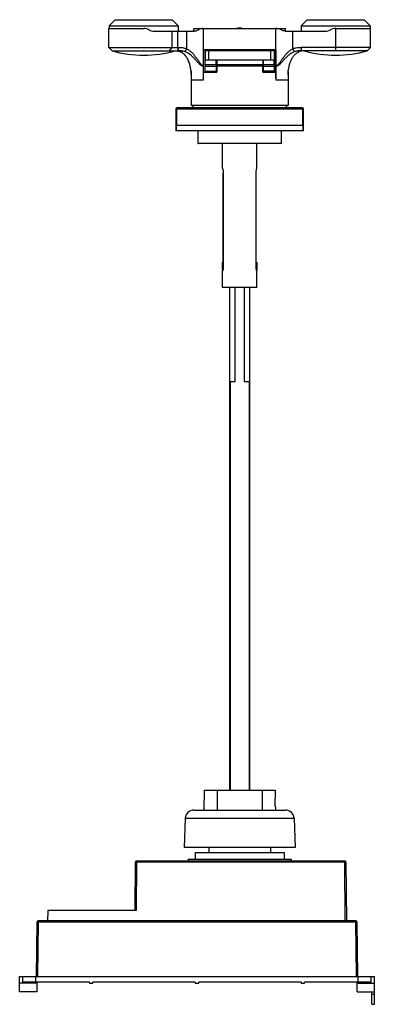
# Model space of a CAD drawing. Header units: millimetres. Extents: x 478 to 686, y 477 to 1053.
import ezdxf

# ---------------------------------------------------------------- set-up
doc = ezdxf.new("R2010")
doc.units = ezdxf.units.MM
doc.header["$LTSCALE"] = 30.734
doc.layers.get('0').update_dxf_attribs({"linetype": 'CONTINUOUS'})

msp = doc.modelspace()

# ---------------------------------------------------------------- linework, layer by layer
at = {"color": 7, "linetype": 'Continuous'}
for p, q in [((534.19, 1052.6), (530.69, 1049.1)), ((530.69, 1049.1), (530.69, 1047.4)), ((530.69, 1049.1), (571.09, 1049.1)), ((534.19, 1052.6), (567.59, 1052.6)), ((567.59, 1052.6), (571.09, 1049.1)), ((571.09, 1049.1), (571.09, 1045.9)), ((646.64, 1052.6), (643.14, 1049.1)), ((643.14, 1049.1), (643.14, 1045.9)), ((643.14, 1049.1), (683.54, 1049.1)), ((646.64, 1052.6), (680.04, 1052.6)), ((680.04, 1052.6), (683.54, 1049.1)), ((683.54, 1049.1), (683.54, 1047.4)), ((530.39, 1036.4), (530.39, 1047.4)), ((530.39, 1047.4), (550.93, 1047.4)), ((557.23, 1045.9), (579.68, 1045.9)), ((580.21, 1045.94), (580.21, 1047.4)), ((580.21, 1047.4), (585.98, 1047.4)), ((585.99, 1025.98), (585.98, 1047.4)), ((585.98, 1047.4), (634.01, 1047.4)), ((605.85, 1047.4), (605.85, 1047.9)), ((605.85, 1047.9), (608.27, 1047.9)), ((605.87, 1047.9), (605.87, 1047.4)), ((608.27, 1047.4), (608.27, 1047.9)), ((628.33, 1025.98), (628.34, 1047.4)), ((634.01, 1045.95), (634.01, 1047.4)), ((634.63, 1045.9), (657.09, 1045.9)), ((663.39, 1047.4), (683.84, 1047.4)), ((683.84, 1036.4), (683.84, 1047.4)), ((532.39, 1034.4), (530.39, 1036.4)), ((530.39, 1036.4), (571.11, 1036.4)), ((532.39, 1034.4), (571.11, 1034.4)), ((575.22, 1033.81), (575.96, 1035.64)), ((628.34, 1034.9), (585.98, 1034.9)), ((586.7, 1034.9), (586.7, 1022)), ((586.83, 1022.45), (586.83, 1034.5)), ((586.83, 1034.5), (627.42, 1034.5)), ((587.35, 1034.9), (587.35, 1034.5)), ((626.79, 1034.5), (626.79, 1034.9)), ((627.42, 1034.5), (627.42, 1028.85)), ((627.45, 1034.9), (627.45, 1022)), ((628.25, 1034.9), (628.25, 1022)), ((628.28, 1022), (628.28, 1034.9)), ((628.3, 1034.9), (628.3, 1022)), ((638.34, 1035.64), (639.07, 1033.81)), ((641.71, 1033.74), (641.71, 1033.74)), ((681.84, 1034.4), (643.18, 1034.4)), ((683.84, 1036.4), (643.19, 1036.4)), ((681.84, 1034.4), (683.84, 1036.4)), ((585.98, 1025.47), (585.99, 1025.98)), ((586.91, 1026.1), (586.91, 1028.85)), ((627.42, 1028.85), (586.91, 1028.85)), ((593.35, 1026.1), (586.91, 1026.1)), ((586.91, 1025.5), (586.91, 1026.1)), ((586.91, 1022.45), (586.91, 1025.5)), ((586.91, 1025.5), (593.35, 1025.5)), ((593.35, 1026.1), (593.35, 1028.85)), ((593.35, 1026.1), (593.35, 1025.5)), ((593.35, 1025.5), (593.35, 1022.45)), ((593.62, 1028.85), (593.62, 1022)), ((593.72, 1028.85), (593.72, 1026.1)), ((620.62, 1026.1), (593.72, 1026.1)), ((593.72, 1025.4), (593.72, 1026.1)), ((593.72, 1025.4), (593.72, 1022)), ((620.62, 1025.4), (593.72, 1025.4)), ((620.62, 1028.85), (620.62, 1026.1)), ((620.62, 1026.1), (620.62, 1025.4)), ((620.62, 1022), (620.62, 1025.4)), ((620.9, 1022.45), (620.9, 1028.85)), ((621, 1026.1), (621, 1028.85)), ((627.41, 1026.1), (621, 1026.1)), ((621, 1025.5), (621, 1026.1)), ((621, 1022.45), (621, 1025.5)), ((621, 1025.5), (627.41, 1025.5)), ((627.41, 1026.1), (627.41, 1028.85)), ((627.41, 1026.1), (627.41, 1025.5)), ((627.41, 1025.5), (627.41, 1022.45)), ((628.33, 1025.47), (628.33, 1025.98)), ((578.61, 1022.42), (578.61, 1020.57)), ((578.78, 1020.57), (578.61, 1020.57)), ((585.98, 1022), (593.72, 1022)), ((586.83, 1022.45), (593.35, 1022.45)), ((620.62, 1022), (628.33, 1022)), ((627.41, 1022.45), (620.9, 1022.45)), ((628.33, 1022), (628.33, 1018.38)), ((635.61, 1020.57), (635.46, 1020.57)), ((635.61, 1022.26), (635.61, 1020.57)), ((578.66, 1017.4), (578.66, 1002.4)), ((578.66, 1017.4), (578.66, 1017.4)), ((635.56, 1017.4), (635.56, 1002.4)), ((635.56, 1017.4), (635.56, 1017.4)), ((635.56, 1002.4), (578.66, 1002.4)), ((579.21, 1001), (580.02, 1002.4)), ((634.21, 1002.4), (635.01, 1001)), ((569.69, 1000.4), (569.69, 987.5)), ((643.94, 1001), (570.29, 1001)), ((644.54, 987.5), (644.54, 1000.4)), ((569.69, 991), (644.54, 991)), ((644.54, 987.5), (569.69, 987.5)), ((582.66, 987.5), (582.66, 980.22)), ((631.56, 980.22), (631.56, 987.5)), ((631.56, 980.22), (582.66, 980.22)), ((582.66, 980.22), (583.08, 980.2)), ((631.15, 980.2), (583.08, 980.2)), ((597.11, 965.55), (597.11, 980.2)), ((617.11, 965.55), (617.11, 980.2)), ((631.56, 980.22), (631.15, 980.2)), ((597.11, 965.55), (597.11, 965.55)), ((597.51, 910.94), (597.51, 962.75)), ((597.52, 962.75), (597.52, 908.35)), ((616.72, 908.35), (616.72, 962.75)), ((597.11, 910.55), (597.52, 910.95)), ((617.11, 910.55), (616.72, 910.94)), ((597.11, 906.05), (597.22, 905.94)), ((597.11, 896.05), (597.11, 905.55)), ((597.11, 905.55), (597.11, 905.55)), ((617.11, 906.05), (617.01, 905.95)), ((617.11, 896.05), (617.11, 905.55)), ((617.11, 896.05), (597.11, 896.05)), ((601.15, 896.05), (601.15, 841.05)), ((604.57, 841.05), (604.57, 896.05)), ((609.69, 896.05), (609.69, 841.05)), ((613.1, 841.05), (613.1, 896.05)), ((601.15, 841.05), (601.15, 602.05)), ((601.15, 841.05), (604.57, 841.05)), ((609.69, 841.05), (613.1, 841.05)), ((613.1, 602.05), (613.1, 841.05)), ((586.32, 602.05), (586.11, 590.35)), ((586.32, 602.05), (627.91, 602.05)), ((594.04, 590.35), (594.11, 602.05)), ((620.2, 602.05), (620.27, 590.35)), ((627.91, 602.05), (628, 597.06)), ((580.21, 590.35), (634.02, 590.35)), ((628.09, 592.03), (628.11, 590.35)), ((575.21, 585.52), (574.61, 568.45)), ((639.02, 585.52), (639.61, 568.45)), ((639.61, 568.45), (574.61, 568.45)), ((581.01, 565.55), (581.01, 561.55)), ((581.02, 565.55), (633.21, 565.55)), ((589.09, 568.45), (589.06, 565.55)), ((625.14, 568.45), (625.16, 565.55)), ((633.21, 565.55), (633.21, 561.55)), ((545.91, 531.55), (546.16, 559.95)), ((668.71, 560.55), (546.76, 560.55)), ((576.94, 561.55), (637.29, 561.55)), ((576.94, 561.55), (576.94, 560.55)), ((637.29, 561.55), (637.29, 560.55)), ((669.31, 559.95), (669.61, 525.55)), ((494.67, 531.55), (494.61, 525.55)), ((546.51, 531.55), (494.67, 531.55)), ((488.11, 493.05), (488.39, 524.95)), ((675.24, 525.55), (488.99, 525.55)), ((675.84, 524.95), (676.11, 493.05)), ((478.21, 493.05), (686.01, 493.05)), ((478.21, 484.05), (478.21, 493.05)), ((480.11, 489.65), (480.11, 493.05)), ((519.11, 489.65), (480.11, 489.65)), ((482.21, 489.05), (482.21, 489.65)), ((487.61, 489.65), (487.61, 493.05)), ((488.21, 489.65), (488.21, 484.05)), ((519.11, 489.65), (519.11, 489.05)), ((581.11, 489.65), (521.11, 489.65)), ((521.11, 489.05), (521.11, 489.65)), ((581.11, 489.65), (581.11, 489.05)), ((643.11, 489.65), (583.11, 489.65)), ((583.11, 489.05), (583.11, 489.65)), ((643.11, 489.65), (643.11, 489.05)), ((684.11, 489.65), (645.11, 489.65)), ((645.11, 489.05), (645.11, 489.65)), ((676.01, 484.05), (676.01, 489.65)), ((676.61, 489.65), (676.61, 493.05)), ((682.01, 489.05), (682.01, 489.65)), ((684.11, 489.65), (684.11, 493.05)), ((686.01, 476.75), (686.01, 493.05)), ((488.21, 489.05), (478.21, 489.05)), ((488.21, 484.05), (478.21, 484.05)), ((519.11, 489.05), (521.11, 489.05)), ((581.11, 489.05), (583.11, 489.05)), ((643.11, 489.05), (645.11, 489.05)), ((676.01, 489.05), (686.01, 489.05)), ((676.01, 484.05), (686.01, 484.05)), ((684.51, 476.75), (684.51, 484.05)), ((684.51, 476.75), (686.01, 476.75))]:
    msp.add_line(p, q, dxfattribs=at)
at = {"color": 9, "linetype": 'Continuous'}
for p, q in [((567.56, 1036.4), (567.56, 1045.9)), ((570.8, 1036.4), (570.8, 1045.9)), ((575.96, 1045.9), (575.96, 1035.64)), ((638.34, 1035.64), (638.34, 1045.9)), ((663.39, 1034.4), (663.39, 1047.4)), ((565.93, 1034.4), (567.56, 1036.4)), ((570.8, 1036.4), (570.8, 1034.4)), ((571.11, 1036.4), (571.11, 1034.4)), ((572.52, 1033.74), (572.66, 1033.74)), ((586.92, 1034.5), (586.92, 1028.85)), ((588.93, 1034.5), (588.93, 1028.85)), ((625.42, 1028.85), (625.42, 1034.5)), ((641.58, 1033.74), (641.71, 1033.74)), ((643.19, 1036.4), (643.18, 1034.4)), ((578.66, 1017.4), (585.98, 1017.4)), ((585.98, 1018.2), (585.98, 1018.43)), ((585.98, 1018.2), (585.98, 1018.43)), ((628.33, 1017.91), (628.33, 1017.4)), ((628.33, 1017.4), (635.56, 1017.4)), ((569.69, 1000.4), (644.54, 1000.4)), ((570.29, 991), (570.29, 1001)), ((643.94, 1001), (643.94, 991)), ((570.19, 987.5), (570.19, 991)), ((644.04, 991), (644.04, 987.5)), ((601.65, 602.05), (601.65, 841.05)), ((612.6, 841.05), (612.6, 602.05)), ((575.21, 585.52), (639.02, 585.52)), ((546.76, 559.95), (546.51, 531.55)), ((546.76, 559.95), (546.76, 560.55)), ((668.71, 559.95), (546.76, 559.95)), ((668.71, 560.55), (668.71, 559.95)), ((669.01, 525.55), (668.71, 559.95)), ((488.99, 524.95), (488.71, 493.05)), ((488.99, 524.95), (488.99, 525.55)), ((488.99, 524.95), (675.24, 524.95)), ((675.24, 525.55), (675.24, 524.95)), ((675.51, 493.05), (675.24, 524.95)), ((686.01, 482.55), (684.51, 482.55))]:
    msp.add_line(p, q, dxfattribs=at)
at = {"color": 7, "linetype": 'Continuous'}
for centre, radius, start, end in [((550.93, 1040.4), 7, 64.24852, 90.00179), ((557.23, 1052.89), 6.99, 242.23792, 269.99661), ((579.67, 1052.91), 7.02, 270.00464, 277.17275), ((579.61, 1052.9), 7, 270.55467, 274.98661), ((585.98, 1040.38), 7.02, 89.98977, 115.70621), ((628.33, 1040.42), 6.98, 64.2128, 89.99379), ((634.63, 1052.89), 7, 262.69993, 269.99582), ((657.09, 1052.9), 7, 269.99945, 297.75124), ((663.39, 1040.4), 7, 89.99956, 115.74609), ((550.89, 1101.6), 69.7, 254.6079, 285.38738), ((569.61, 1027.2), 7.17, 78.17555, 80.60497), ((573.46, 1035.72), 2.2, 244.64211, 252.29324), ((569.79, 1027.72), 6.66, 57.65041, 63.31214), ((640.76, 1035.72), 2.2, 288.43599, 295.35789), ((663.34, 1101.6), 69.7, 254.61262, 285.3921), ((570.29, 1000.4), 0.6, 90, 180), ((643.94, 1000.4), 0.6, 0, 90), ((586.64, 908.56), 10.9, 345.99967, 346.46126), ((629.06, 908.82), 12.38, 193.15161, 193.60906), ((580.21, 585.35), 5, 90, 178), ((634.02, 585.35), 5, 2, 90), ((546.76, 559.95), 0.6, 90, 179.50001), ((668.71, 559.95), 0.6, 0.49999, 90), ((488.99, 524.95), 0.6, 90, 179.5), ((675.24, 524.95), 0.6, 0.5, 90)]:
    msp.add_arc(centre, radius, start, end, dxfattribs=at)
at = {"color": 9, "linetype": 'Continuous'}
for centre, radius, start, end in [((251.86, 1017.39), 334.12, 0.0011, 0.13937), ((653.4, 1018.15), 25.07, 179.48616, 180.55601)]:
    msp.add_arc(centre, radius, start, end, dxfattribs=at)
at = {"color": 7, "linetype": 'Continuous'}
for points, knots in [([(580.55, 1045.95), (580.76, 1045.98), (581.59, 1046.12), (582.39, 1046.41), (582.94, 1046.7)], [0, 0, 0, 0, 0.257484, 1, 1, 1, 1]), ([(633.74, 1045.95), (633.53, 1045.98), (632.71, 1046.12), (631.92, 1046.41), (631.37, 1046.7)], [0, 0, 0, 0, 0.257508, 1, 1, 1, 1]), ([(569.38, 1034.39), (569.5, 1034.39), (569.97, 1034.37), (570.43, 1034.33), (570.78, 1034.27)], [0, 0, 0, 0, 0.249052, 1, 1, 1, 1]), ([(571.08, 1034.22), (571.2, 1034.19), (571.7, 1034.08), (572.18, 1033.9), (572.52, 1033.74)], [0, 0, 0, 0, 0.245248, 1, 1, 1, 1]), ([(571.11, 1036.4), (571.52, 1036.4), (572.35, 1036.39), (573.99, 1036.26), (575.2, 1035.95), (575.96, 1035.64)], [0, 0, 0, 0, 0.250227, 0.50043, 1, 1, 1, 1]), ([(575.22, 1033.81), (574.57, 1034.06), (573.54, 1034.3), (572.15, 1034.39), (571.45, 1034.4), (571.11, 1034.4)], [0, 0, 0, 0, 0.498579, 0.749039, 1, 1, 1, 1]), ([(578.78, 1020.57), (578.72, 1021.83), (578.54, 1023.72), (577.98, 1026.2), (577.39, 1028), (576.6, 1029.73), (575.58, 1031.34), (574.3, 1032.75), (573.23, 1033.47), (572.66, 1033.74)], [0, 0, 0, 0, 0.249946, 0.374989, 0.500036, 0.625079, 0.750116, 0.875103, 1, 1, 1, 1]), ([(578.65, 1022.26), (578.54, 1023.31), (578.22, 1025.41), (577.43, 1027.94), (576.51, 1029.84), (575.66, 1031.19), (574.63, 1032.4), (573.8, 1033.06), (573.35, 1033.35)], [0, 0, 0, 0, 0.249941, 0.499802, 0.624848, 0.749908, 0.874948, 1, 1, 1, 1]), ([(585.98, 1025.47), (585.88, 1025.44), (585.66, 1025.4), (585.32, 1025.44), (584.99, 1025.55), (584.55, 1025.79), (584.03, 1026.2), (583.45, 1026.77), (582.87, 1027.4), (582.28, 1028.04), (581.69, 1028.7), (580.89, 1029.58), (579.83, 1030.67), (578, 1032.32), (576.39, 1033.36), (575.22, 1033.81)], [0, 0, 0, 0, 0.023372, 0.04723, 0.072267, 0.098707, 0.154953, 0.214382, 0.27575, 0.338384, 0.401938, 0.466229, 0.59652, 0.728907, 1, 1, 1, 1]), ([(575.96, 1035.64), (576.54, 1035.37), (577.64, 1034.7), (579.08, 1033.44), (580.36, 1032.05), (581.32, 1030.82), (582.05, 1029.82), (582.58, 1029.07), (583.1, 1028.33), (583.61, 1027.6), (584.13, 1026.91), (584.6, 1026.38), (585.01, 1026.05), (585.33, 1025.89), (585.68, 1025.85), (585.89, 1025.93), (585.98, 1025.98)], [0, 0, 0, 0, 0.134208, 0.267292, 0.399005, 0.529246, 0.593748, 0.65774, 0.72108, 0.783495, 0.844411, 0.902422, 0.929466, 0.954389, 0.977353, 1, 1, 1, 1]), ([(628.34, 1025.98), (628.43, 1025.93), (628.64, 1025.85), (628.98, 1025.89), (629.31, 1026.05), (629.72, 1026.38), (630.18, 1026.91), (630.7, 1027.6), (631.21, 1028.33), (631.73, 1029.07), (632.26, 1029.82), (632.98, 1030.82), (633.94, 1032.05), (635.22, 1033.44), (636.66, 1034.7), (637.75, 1035.37), (638.34, 1035.64)], [0, 0, 0, 0, 0.022568, 0.045449, 0.070312, 0.097319, 0.155291, 0.216195, 0.278613, 0.341964, 0.405971, 0.470492, 0.600779, 0.732551, 0.865701, 1, 1, 1, 1]), ([(639.07, 1033.81), (637.9, 1033.36), (636.3, 1032.32), (634.46, 1030.67), (633.41, 1029.58), (632.61, 1028.7), (632.02, 1028.04), (631.44, 1027.4), (630.86, 1026.77), (630.28, 1026.2), (629.76, 1025.79), (629.32, 1025.55), (628.99, 1025.44), (628.66, 1025.4), (628.44, 1025.44), (628.34, 1025.47)], [0, 0, 0, 0, 0.271296, 0.403748, 0.534095, 0.598402, 0.661973, 0.724618, 0.78598, 0.845383, 0.901569, 0.927953, 0.952926, 0.976707, 1, 1, 1, 1]), ([(635.46, 1020.57), (635.52, 1021.83), (635.77, 1024.35), (636.59, 1027.43), (637.64, 1029.73), (638.66, 1031.34), (639.95, 1032.75), (641.01, 1033.47), (641.58, 1033.74)], [0, 0, 0, 0, 0.250019, 0.499896, 0.624977, 0.750051, 0.875072, 1, 1, 1, 1]), ([(638.34, 1035.64), (639.1, 1035.95), (640.31, 1036.26), (641.95, 1036.39), (642.78, 1036.4), (643.19, 1036.4)], [0, 0, 0, 0, 0.49957, 0.749773, 1, 1, 1, 1]), ([(643.18, 1034.4), (642.83, 1034.4), (642.14, 1034.39), (640.75, 1034.3), (639.72, 1034.06), (639.07, 1033.81)], [0, 0, 0, 0, 0.251015, 0.501482, 1, 1, 1, 1]), ([(643.21, 1034.23), (643.08, 1034.21), (642.57, 1034.09), (642.07, 1033.91), (641.71, 1033.74)], [0, 0, 0, 0, 0.24517, 1, 1, 1, 1]), ([(644.85, 1034.39), (644.57, 1034.38), (644.02, 1034.36), (643.48, 1034.28), (643.21, 1034.23)], [0, 0, 0, 0, 0.497695, 1, 1, 1, 1]), ([(585.98, 1022), (585.98, 1022.3), (585.98, 1023.45), (585.98, 1024.61), (585.98, 1025.47)], [0, 0, 0, 0, 0.253954, 1, 1, 1, 1]), ([(628.33, 1022), (628.33, 1022.3), (628.33, 1023.45), (628.33, 1024.61), (628.33, 1025.47)], [0, 0, 0, 0, 0.253952, 1, 1, 1, 1]), ([(585.98, 1018.43), (585.98, 1018.73), (585.98, 1019.92), (585.98, 1021.11), (585.98, 1022)], [0, 0, 0, 0, 0.250549, 1, 1, 1, 1]), ([(628.33, 1018.38), (628.33, 1018.68), (628.33, 1019.89), (628.33, 1021.1), (628.33, 1022)], [0, 0, 0, 0, 0.25054, 1, 1, 1, 1]), ([(597.11, 965.55), (597.12, 965.55), (597.12, 965.54), (597.12, 965.53), (597.12, 965.51), (597.13, 965.49), (597.14, 965.46), (597.16, 965.41), (597.18, 965.32), (597.21, 965.21), (597.24, 965.07), (597.28, 964.9), (597.32, 964.72), (597.36, 964.52), (597.41, 964.22), (597.47, 963.81), (597.51, 963.29), (597.52, 962.93), (597.52, 962.75)], [0, 0, 0, 0, 0.001297, 0.005097, 0.011371, 0.020087, 0.031213, 0.044716, 0.078646, 0.121424, 0.172582, 0.231552, 0.297714, 0.370433, 0.448983, 0.620621, 0.806659, 1, 1, 1, 1]), ([(616.72, 962.75), (616.72, 962.93), (616.73, 963.29), (616.77, 963.8), (616.84, 964.28), (616.91, 964.7), (616.98, 965), (617.03, 965.2), (617.06, 965.32), (617.08, 965.41), (617.1, 965.48), (617.11, 965.52), (617.11, 965.54), (617.11, 965.55)], [0, 0, 0, 0, 0.192563, 0.377935, 0.549043, 0.69996, 0.825129, 0.876468, 0.919523, 0.953804, 0.978836, 0.9943, 1, 1, 1, 1]), ([(597.11, 910.55), (597.11, 910.55), (597.11, 910.55), (597.11, 910.54), (597.11, 910.54), (597.11, 910.54), (597.11, 910.53), (597.11, 910.52), (597.11, 910.51), (597.11, 910.49), (597.11, 910.46), (597.11, 910.43), (597.11, 910.38), (597.11, 910.31), (597.11, 910.22), (597.11, 910.11), (597.11, 909.98), (597.11, 909.84), (597.11, 909.63), (597.11, 909.34), (597.11, 908.97), (597.11, 908.71), (597.11, 908.58)], [0, 0, 0, 0, 0.000354, 0.001286, 0.002797, 0.004886, 0.007554, 0.010798, 0.019015, 0.029519, 0.042285, 0.057286, 0.074498, 0.115402, 0.164656, 0.221869, 0.286563, 0.358223, 0.436261, 0.608895, 0.798867, 1, 1, 1, 1]), ([(597.12, 908.02), (597.12, 908.17), (597.12, 908.49), (597.12, 908.88), (597.12, 909.18), (597.12, 909.39), (597.12, 909.6), (597.12, 909.78), (597.12, 909.95), (597.12, 910.1), (597.12, 910.22), (597.12, 910.3), (597.12, 910.35), (597.12, 910.39), (597.12, 910.43), (597.12, 910.47), (597.12, 910.5), (597.12, 910.51), (597.12, 910.53), (597.12, 910.53), (597.12, 910.54), (597.12, 910.54), (597.11, 910.55), (597.11, 910.55), (597.11, 910.55)], [0, 0, 0, 0, 0.18832, 0.37316, 0.461677, 0.546244, 0.625915, 0.699789, 0.76704, 0.826906, 0.878714, 0.90141, 0.921883, 0.94007, 0.955921, 0.969396, 0.980455, 0.989062, 0.99244, 0.995198, 0.997335, 0.998848, 0.999735, 1, 1, 1, 1]), ([(617.11, 910.55), (617.12, 910.55), (617.11, 910.55), (617.12, 910.54), (617.12, 910.54), (617.12, 910.53), (617.12, 910.53), (617.12, 910.51), (617.12, 910.49), (617.12, 910.47), (617.12, 910.43), (617.12, 910.39), (617.12, 910.34), (617.12, 910.29), (617.12, 910.21), (617.12, 910.1), (617.12, 909.95), (617.12, 909.78), (617.12, 909.59), (617.12, 909.39), (617.12, 909.18), (617.12, 908.88), (617.12, 908.49), (617.12, 908.17), (617.12, 908.02)], [0, 0, 0, 0, 0.000367, 0.001355, 0.002965, 0.005195, 0.008043, 0.011508, 0.020276, 0.031482, 0.045088, 0.061056, 0.079343, 0.099901, 0.122667, 0.174568, 0.234468, 0.301698, 0.3755, 0.455051, 0.53946, 0.627785, 0.812172, 1, 1, 1, 1]), ([(597.11, 908.58), (597.11, 908.42), (597.11, 908.11), (597.11, 907.72), (597.11, 907.42), (597.11, 907.2), (597.11, 907), (597.11, 906.82), (597.11, 906.65), (597.11, 906.5), (597.11, 906.38), (597.11, 906.3), (597.11, 906.25), (597.11, 906.2), (597.11, 906.16), (597.11, 906.13), (597.11, 906.1), (597.11, 906.08), (597.11, 906.07), (597.11, 906.06), (597.11, 906.06), (597.11, 906.05), (597.11, 906.05), (597.11, 906.05), (597.11, 906.05)], [0, 0, 0, 0, 0.187825, 0.372209, 0.460534, 0.544944, 0.624495, 0.698298, 0.765529, 0.82543, 0.877332, 0.900098, 0.920656, 0.938944, 0.954912, 0.968518, 0.979724, 0.988492, 0.991957, 0.994805, 0.997035, 0.998645, 0.999633, 1, 1, 1, 1]), ([(597.11, 906.05), (597.11, 906.05), (597.11, 906.05), (597.12, 906.05), (597.12, 906.05), (597.12, 906.06), (597.12, 906.06), (597.12, 906.07), (597.12, 906.08), (597.12, 906.1), (597.12, 906.13), (597.12, 906.16), (597.12, 906.21), (597.12, 906.28), (597.12, 906.37), (597.12, 906.49), (597.12, 906.61), (597.12, 906.75), (597.12, 906.91), (597.12, 907.07), (597.12, 907.31), (597.12, 907.63), (597.12, 907.88), (597.12, 908.02)], [0, 0, 0, 0, 0.000243, 0.001065, 0.00247, 0.004457, 0.007025, 0.010175, 0.018214, 0.028555, 0.041175, 0.056047, 0.073144, 0.11387, 0.163009, 0.22017, 0.284873, 0.356599, 0.434756, 0.518713, 0.607766, 0.798258, 1, 1, 1, 1]), ([(597.22, 905.92), (597.21, 905.89), (597.2, 905.84), (597.18, 905.76), (597.16, 905.7), (597.14, 905.65), (597.13, 905.6), (597.12, 905.58), (597.12, 905.56), (597.12, 905.55), (597.12, 905.55), (597.12, 905.55), (597.11, 905.55)], [0, 0, 0, 0, 0.227985, 0.42836, 0.600141, 0.742332, 0.854005, 0.934532, 0.962946, 0.983371, 0.995739, 1, 1, 1, 1]), ([(597.52, 908.35), (597.52, 908.12), (597.49, 907.33), (597.37, 906.55), (597.24, 906.01)], [0, 0, 0, 0, 0.292225, 1, 1, 1, 1]), ([(617, 906.01), (616.92, 906.34), (616.78, 907.11), (616.72, 907.9), (616.72, 908.35)], [0, 0, 0, 0, 0.43363, 1, 1, 1, 1]), ([(617.11, 905.55), (617.11, 905.55), (617.11, 905.56), (617.11, 905.58), (617.1, 905.61), (617.08, 905.67), (617.06, 905.77), (617.04, 905.86), (617.02, 905.91)], [0, 0, 0, 0, 0.019438, 0.070032, 0.151414, 0.263212, 0.57559, 1, 1, 1, 1]), ([(617.12, 908.02), (617.12, 907.88), (617.12, 907.63), (617.12, 907.26), (617.12, 906.97), (617.12, 906.76), (617.12, 906.62), (617.12, 906.49), (617.12, 906.38), (617.12, 906.28), (617.12, 906.21), (617.12, 906.16), (617.12, 906.13), (617.12, 906.11), (617.12, 906.09), (617.12, 906.07), (617.12, 906.06), (617.12, 906.06), (617.12, 906.05), (617.12, 906.05), (617.11, 906.05), (617.12, 906.05), (617.11, 906.05)], [0, 0, 0, 0, 0.20113, 0.391099, 0.563732, 0.641771, 0.713432, 0.778127, 0.835341, 0.884596, 0.9255, 0.942713, 0.957715, 0.97048, 0.980984, 0.989202, 0.992446, 0.995114, 0.997203, 0.998714, 0.999646, 1, 1, 1, 1]), ([(628.09, 592.03), (628.09, 592.04), (628.08, 592.05), (628.08, 592.09), (628.07, 592.16), (628.05, 592.28), (628.03, 592.5), (628, 592.8), (627.96, 593.18), (627.92, 593.77), (627.89, 594.55), (627.89, 595.33), (627.91, 595.91), (627.94, 596.29), (627.96, 596.6), (627.98, 596.81), (627.99, 596.94), (627.99, 597), (628, 597.04), (628, 597.06), (628, 597.06)], [0, 0, 0, 0, 0.003278, 0.011255, 0.02386, 0.040966, 0.087917, 0.150266, 0.225645, 0.311247, 0.500173, 0.689135, 0.774742, 0.850083, 0.912343, 0.959179, 0.97623, 0.98879, 0.996736, 1, 1, 1, 1])]:
    msp.add_open_spline(points, degree=3, knots=knots, dxfattribs=at)
for points in [[(578.61, 1020.57), (578.66, 1019.51), (578.66, 1018.45), (578.66, 1017.4)], [(635.61, 1020.57), (635.57, 1019.51), (635.57, 1018.45), (635.57, 1017.4)]]:
    msp.add_open_spline(points, degree=3, dxfattribs=at)
at = {"color": 9, "linetype": 'Continuous'}
for points, knots in [([(546.16, 559.95), (546.16, 559.95), (546.17, 559.95), (546.18, 559.95), (546.19, 559.95), (546.22, 559.95), (546.27, 559.95), (546.34, 559.95), (546.43, 559.95), (546.58, 559.95), (546.69, 559.95), (546.76, 559.95)], [0, 0, 0, 0, 0.00492, 0.019366, 0.043195, 0.076231, 0.168719, 0.292987, 0.444435, 0.617367, 1, 1, 1, 1]), ([(668.71, 559.95), (668.79, 559.95), (668.9, 559.95), (669.04, 559.95), (669.13, 559.95), (669.21, 559.95), (669.26, 559.95), (669.29, 559.95), (669.3, 559.95), (669.31, 559.95), (669.31, 559.95), (669.31, 559.95)], [0, 0, 0, 0, 0.382631, 0.555563, 0.707011, 0.83128, 0.923768, 0.956803, 0.980632, 0.995078, 1, 1, 1, 1]), ([(488.39, 524.95), (488.39, 524.95), (488.4, 524.95), (488.41, 524.95), (488.42, 524.95), (488.45, 524.95), (488.5, 524.95), (488.57, 524.95), (488.66, 524.95), (488.81, 524.95), (488.92, 524.95), (488.99, 524.95)], [0, 0, 0, 0, 0.004922, 0.019368, 0.043197, 0.076231, 0.16872, 0.292989, 0.444437, 0.617368, 1, 1, 1, 1]), ([(675.24, 524.95), (675.31, 524.95), (675.42, 524.95), (675.57, 524.95), (675.66, 524.95), (675.73, 524.95), (675.78, 524.95), (675.81, 524.95), (675.82, 524.95), (675.83, 524.95), (675.84, 524.95), (675.84, 524.95)], [0, 0, 0, 0, 0.382633, 0.555564, 0.707012, 0.831281, 0.923769, 0.956803, 0.980632, 0.995078, 1, 1, 1, 1])]:
    msp.add_open_spline(points, degree=3, knots=knots, dxfattribs=at)

doc.saveas('drawing.dxf')
